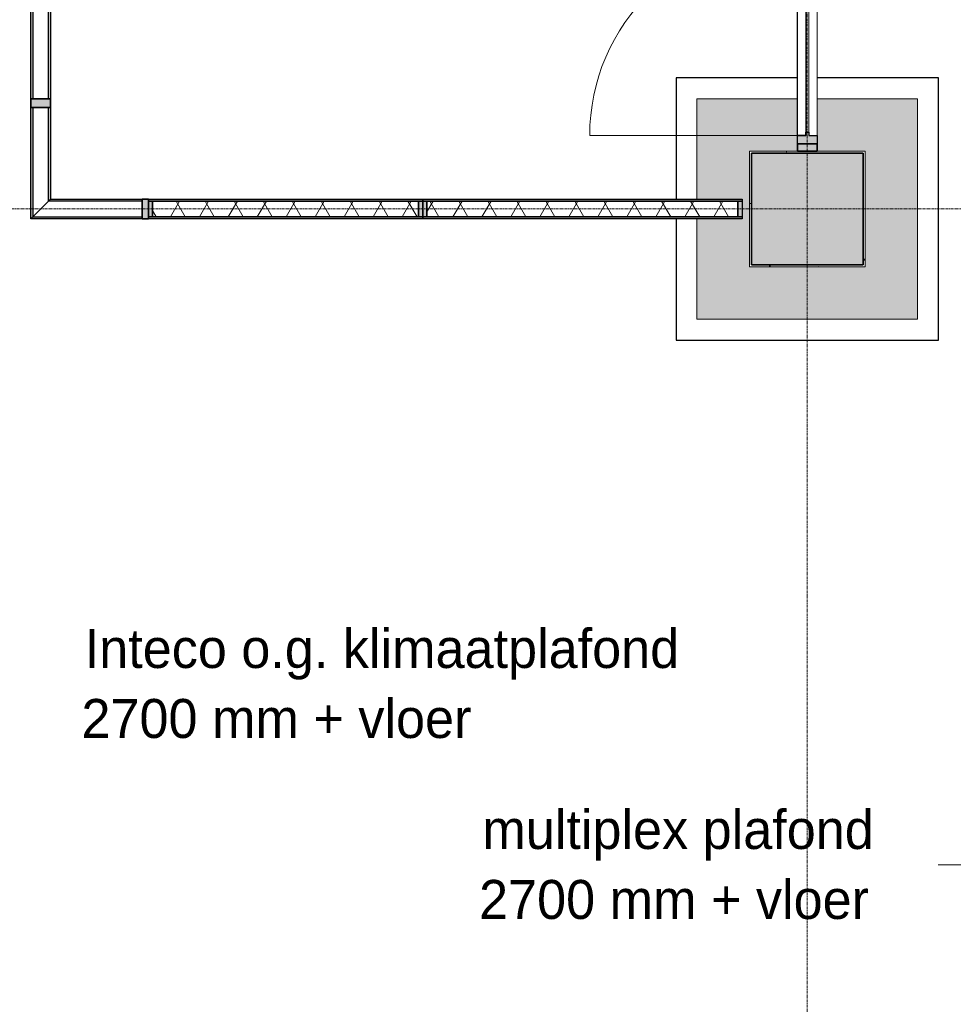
# Model space of a CAD drawing. Header units: millimetres. Extents: x 3625 to 132892, y -52547 to 67182.
# Tile 150 of 256: x 51258 to 55724, y 21025 to 25733. Entities that reach past the tile are written whole.
import ezdxf

# ---------------------------------------------------------------- set-up
doc = ezdxf.new("R2010")
doc.units = ezdxf.units.MM
doc.linetypes.add('stramien', pattern=[22.225, 12.7, -3.175, 3.175, -3.175])
for name, color, linetype, lineweight in [('A-CLNG-IDEN', 6, 'Continuous', 18), ('A-CLNG-SUSP', 5, 'Continuous', 25), ('A-FLOR-PATT', 8, 'Continuous', 18), ('A-GENM', 6, 'Continuous', 18), ('A-GLAZ', 6, 'Continuous', 18), ('A-GLAZ-CWMG', 3, 'Continuous', 18), ('S-COLS', 6, 'Continuous', 18), ('S-GRID', 1, 'Continuous', 18)]:
    doc.layers.add(name, color=color, linetype=linetype, lineweight=lineweight)
doc.styles.add('Frutiger_3', font='txt', dxfattribs={"height": 186.571782})

# ---------------------------------------------------------------- blocks, each defined once
blk = doc.blocks.new('3073_04 constructie_abt_export 08-11-2012_rvt-1-Plotview plafond begane grond - 1 op 100')
at = {"layer": 'A-FLOR-PATT'}
h = blk.add_hatch(color=254, dxfattribs=at)
h.paths.add_polyline_path([(52810.5, 2688.2), (53906.6, 2688.2), (53906.6, 2938.2), (54166.6, 2938.2), (54166.1, 4551.5), (53806.6, 4551.5), (53806.6, 4771.9), (54166.6, 4771.9), (54166.1, 6384.9), (53806.6, 6384.9), (53806.6, 6605.2), (54166.6, 6605.2), (54166.1, 8218.2), (53806.6, 8218.2), (53806.6, 8438.5), (54166.6, 8438.5), (54166.1, 10051.5), (53806.6, 10051.5), (53806.6, 10271.9), (54166.6, 10271.9), (54166.1, 11884.9), (53806.6, 11884.9), (53806.6, 12105.2), (54166.6, 12105.2), (54166.1, 13718.2), (53806.6, 13718.2), (53806.6, 13938.5), (54166.6, 13938.5), (54166.1, 15551.5), (53806.6, 15551.5), (53806.6, 15771.9), (54166.6, 15771.9), (54166.1, 17384.9), (53488.9, 17384.9), (53488.9, 10209.2), (53771.6, 10209.2), (53771.6, 10114.2), (53488.9, 10114.2), (53488.9, 6542.5), (53761.6, 6542.5), (53761.6, 6447.5), (53488.9, 6447.5), (53488.9, 3178.2), (50397.1, 3178.2), (50397.1, 3048.5), (50302.1, 3048.5), (50302.1, 3178.2), (38044.6, 3178.2), (38044.6, 13301.2), (43540.4, 13301.2), (43540.4, 13780.7), (43293.6, 13780.7), (43293.6, 13875.7), (43540.4, 13875.7), (43540.4, 14355.2), (43091.6, 14355.2), (43091.6, 14455.2), (43093.3, 14455.2), (43093.3, 17393.2), (43716.6, 17393.2), (43716.6, 17395.2), (38247.1, 17395.2), (38247.1, 17393.2), (42946.6, 17393.2), (42946.6, 17389.9), (43086.6, 17389.9), (43086.6, 14095.2), (43091.6, 14095.2), (43091.6, 14105.2), (43293.6, 14105.2), (43293.6, 14095.2), (43283.6, 14095.2), (43283.6, 13561.2), (43293.6, 13561.2), (43293.6, 13551.2), (38047.1, 13551.2), (38047.1, 17395.2), (37616.6, 17395.2), (37616.6, 17322.2), (37766.6, 17322.2), (37766.6, 2928.2), (37626.9, 2927.8), (37626.9, 2688.2), (39240.3, 2688.2), (39240.3, 3038.5), (39460.3, 3038.5), (39460.3, 2688.2), (41073.6, 2688.2), (41073.6, 3038.5), (41293.6, 3038.5), (41293.6, 2688.2), (42906.9, 2688.2), (42906.9, 3038.5), (43126.9, 3038.5), (43126.9, 2688.2), (44740.3, 2688.2), (44740.3, 3038.5), (44960.3, 3038.5), (44960.3, 2688.2), (46573.6, 2688.2), (46573.6, 3038.5), (46793.6, 3038.5), (46793.6, 2688.2), (48406.9, 2688.2), (48406.9, 3038.5), (48626.9, 3038.5), (48626.9, 2688.2), (50249.6, 2688.2), (50249.6, 3028.2), (50449.6, 3028.2), (50449.6, 2688.2), (52073.2, 2688.2), (52073.6, 3038.5), (52293.2, 3038.5), (52293.6, 2688.2), (52444.7, 2688.2)], flags=0)
h.paths.add_polyline_path([(53916.6, 2688.2), (53916.6, 2688.2), (53916.6, 2846.2)], flags=0)
h.paths.add_polyline_path([(52083.6, 2688.2), (52083.6, 3028.2), (52083.2, 3028.5), (52083.2, 2688.2)], flags=0)
h.paths.add_polyline_path([(48616.9, 2688.2), (48616.6, 3028.5), (48616.6, 3028.1), (48616.6, 2688.2)], flags=0)
h.paths.add_polyline_path([(43116.6, 2688.2), (43116.9, 2688.2), (43116.6, 3028.5), (43116.6, 3028.1), (43116.6, 2828.8)], flags=0)
h.paths.add_polyline_path([(44949.6, 2688.2), (44950.3, 2688.2), (44949.6, 3028.5), (44949.6, 3027.8), (44949.6, 2829.1)], flags=0)
h.paths.add_polyline_path([(39450.3, 2688.2), (39449.6, 3028.5), (39449.6, 3027.8), (39449.6, 2688.2)], flags=0)
h.paths.add_polyline_path([(37726.6, 6384.9), (37726.6, 6605.2), (37616.6, 6605.2), (37616.6, 6595.2), (37716.6, 6595.2), (37716.6, 6395.2), (37616.6, 6395.2), (37616.6, 6384.9), (37716.6, 6384.9)], flags=0)
h.paths.add_polyline_path([(48783.6, 7801.2), (49044.5, 7801.2), (49044.5, 8855.2), (47988.8, 8855.2), (47988.8, 7801.2), (48778.8, 7801.2)], flags=0)
h.paths.add_polyline_path([(43283.6, 7801.2), (43544, 7801.2), (43544, 8855.2), (42488.8, 8855.2), (42488.8, 7801.2), (42749.6, 7801.2)], flags=0)
h.paths.add_polyline_path([(48239.6, 8051.2), (48239.6, 8605.2), (48793.6, 8605.2), (48793.6, 8051.2), (48244.1, 8051.2)], flags=0)
h.paths.add_polyline_path([(42749.6, 8061.2), (42749.6, 8595.2), (43283.6, 8595.2), (43283.6, 8061.2)], flags=0)
h.paths.add_polyline_path([(52710.5, 10211.8), (52713, 10211.8), (52713, 13224), (52710.5, 13224), (52710.5, 10304.2)], flags=0)
h.paths.add_polyline_path([(52810.5, 10211.8), (52810.5, 13224), (52808, 13224), (52808, 10211.8)], flags=0)
h.paths.add_polyline_path([(54166.6, 11894.9), (54166.6, 11895.2), (53966.3, 11894.9)], flags=0)
h.paths.add_polyline_path([(48733.4, 13301.2), (49044, 13301.2), (49044, 14355.2), (48564.1, 14355.2), (48564.1, 14105.2), (48793.6, 14105.2), (48793.6, 13551.2), (48239.6, 13551.2), (48239.6, 13780.7), (47992, 13780.7), (47992, 13301.2), (48249.6, 13301.2)], flags=0)
h.paths.add_polyline_path([(38597.8, 13661.2), (42739.6, 13661.2), (42739.6, 14105.2), (42936.6, 14105.2), (42936.6, 14095.2), (42946.6, 14095.2), (42946.6, 15180.7), (38597.8, 15180.7), (38597.8, 14228.6)], flags=0)
h.paths.add_polyline_path([(38487.8, 13661.2), (38487.8, 15320.7), (38247.1, 15320.7), (38247.1, 13661.2)], flags=0)
h.paths.add_polyline_path([(45815.6, 13778.1), (45814.5, 13780.7), (45715.6, 13780.7), (45715.6, 13778.1)], flags=0)
h.paths.add_polyline_path([(40916.6, 13828.2), (40516.6, 13828.2), (40516.6, 14978.2), (40916.6, 14978.2), (40916.6, 14228.6)], flags=0)
h.paths.add_polyline_path([(48204.6, 13875.7), (48239.6, 13875.7), (48239.6, 14105.2), (48469.1, 14105.2), (48469.1, 14355.2), (47992, 14355.2), (47992, 13875.7), (48174.6, 13875.7)], flags=0)
h.paths.add_polyline_path([(45715.6, 13875.7), (45718.1, 13875.7), (45718.1, 13878.4), (45715.6, 13878.4)], flags=0)
h.paths.add_polyline_path([(45813.1, 15611.4), (45815.6, 15611.4), (45815.6, 17384.9), (45718.1, 17384.9), (45718.1, 17344.9), (45813.1, 17344.9), (45813.1, 15641.2)], flags=0)
h.paths.add_polyline_path([(45718.1, 15612), (45718.1, 15711.7), (45715.6, 15711.7), (45715.6, 15612)], flags=0)
h.paths.add_polyline_path([(37716.6, 15761.2), (37716.6, 15761.9), (37715.9, 15761.2)], flags=0)
h.paths.add_polyline_path([(38042.1, 17384.9), (37766.6, 17384.9), (37767.5, 17394.9), (38042.1, 17394.9)], flags=0)
h.paths.add_polyline_path([(43726.6, 17544.9), (46633.3, 17544.9), (46633.3, 17553.2), (43726.6, 17553.2), (43726.6, 17603.2), (43116.6, 17603.2), (43116.6, 17595.2), (43716.6, 17595.2), (43716.6, 17544.9)], flags=0)
h.paths.add_polyline_path([(53488.9, 17544.9), (53806.6, 17544.9), (53806.6, 17605.2), (54166.6, 17605.2), (54166.1, 19218.2), (53806.6, 19218.2), (53806.6, 19248.2), (53488.9, 19248.2), (53488.9, 17601.2)], flags=0)
h.paths.add_polyline_path([(32417.3, 17595.2), (32417.3, 19211.2), (32116.6, 19211.2), (32116.6, 17595.2), (32342.2, 17595.2)], flags=0)
h.paths.add_polyline_path([(41766.6, 17705.2), (41766.6, 17715.2), (41616.6, 17715.2), (41616.6, 17705.2), (41636.9, 17705.2)], flags=0)
h.paths.add_polyline_path([(41566.6, 17908.2), (41566.1, 19064.9), (41563.1, 19067.4), (41544.6, 19067.8), (41544.6, 19078.2), (41416.6, 19078.2), (41416.6, 17908.2)], flags=0)
h.paths.add_polyline_path([(54001.3, 18172.7), (54000.1, 18172.7), (54001.2, 18476.7), (54073.1, 18476.7), (54072, 18172.7), (54001.4, 18172.7)], flags=0)
h.paths.add_polyline_path([(47989.6, 18801.2), (49044.5, 18801.2), (49044.5, 19248.2), (48793.6, 19248.2), (48793.6, 19051.2), (48239.6, 19052), (48239.6, 19248.2), (47988.8, 19248.2), (47988.8, 18801.2)], flags=0)
h.paths.add_polyline_path([(42729.6, 19041.2), (42916.6, 19041.2), (42916.6, 19051.2), (42739.6, 19051.2), (42739.6, 19605.2), (42916.6, 19605.2), (42916.6, 19615.2), (42729.6, 19615.2), (42729.6, 19051.2)], flags=0)
h.paths.add_polyline_path([(43256.7, 19041.2), (43303.6, 19041.2), (43303.6, 19191.2), (46155.6, 19191.2), (46155.6, 19211.2), (43303.6, 19211.2), (43303.6, 19615.2), (43129.6, 19615.2), (43129.6, 21051.2), (43119.6, 21051.2), (43119.6, 19605.2), (43293.6, 19605.2), (43293.6, 19051.2), (43116.6, 19051.2), (43116.6, 19041.2)], flags=0)
h.paths.add_polyline_path([(24573.6, 19178.2), (24583.6, 19178.2), (24583.6, 19424.2), (24573.6, 19424.2), (24573.6, 19287.4)], flags=0)
h.paths.add_polyline_path([(26616.6, 19178.2), (26616.9, 19178.2), (26616.6, 19178.5)], flags=0)
h.paths.add_polyline_path([(19080.8, 19178.2), (19083.6, 19178.2), (19083.3, 19424.2), (19080.8, 19424.2), (19080.8, 19287.4)], flags=0)
h.paths.add_polyline_path([(13793.6, 19178.2), (13793.6, 19424.2), (13783.6, 19424.2), (13783.6, 19178.2)], flags=0)
h.paths.add_polyline_path([(24793.6, 19178.2), (24793.6, 19424.2), (24783.6, 19424.2), (24783.6, 19178.2)], flags=0)
h.paths.add_polyline_path([(6449.6, 19178.2), (6449.9, 19178.2), (6449.6, 19178.5)], flags=0)
h.paths.add_polyline_path([(15416.6, 19178.2), (15416.6, 19178.2), (15416.6, 19287.4)], flags=0)
h.paths.add_polyline_path([(13573.3, 19178.2), (13583.6, 19178.2), (13583.6, 19528.2), (13783.3, 19528.3), (13783.3, 19538.2), (13583.3, 19538.2), (13583.3, 19424.2), (13573.3, 19424.2), (13573.3, 19287.4)], flags=0)
h.paths.add_polyline_path([(31906.6, 19178.2), (31916.6, 19178.2), (31916.6, 21106.2), (31906.6, 21106.2), (31906.6, 19184.1)], flags=0)
h.paths.add_polyline_path([(9916.6, 19178.2), (9916.6, 19178.2), (9916.6, 19287.4)], flags=0)
h.paths.add_polyline_path([(11949.6, 19178.2), (11949.9, 19178.2), (11949.6, 19178.5)], flags=0)
h.paths.add_polyline_path([(37366.2, 19211.2), (37366.6, 19211.2), (37366.2, 19216.2)], flags=0)
h.paths.add_polyline_path([(46315.6, 19408.2), (46320.6, 19408.2), (46320.6, 23791.2), (46315.6, 23791.2), (46315.6, 19460.8)], flags=0)
h.paths.add_polyline_path([(46305.6, 19248.2), (46315.6, 19248.2), (46315.6, 19408.2), (46305.6, 19408.2), (46305.6, 19258.2)], flags=0)
h.paths.add_polyline_path([(53806.6, 19408.2), (53806.6, 19438.5), (54166.6, 19438.5), (54166.1, 21051.5), (53806.6, 21051.5), (53806.6, 21271.9), (54166.6, 21271.9), (54166.1, 22884.9), (53806.6, 22884.9), (53806.6, 23105.2), (54166.6, 23105.2), (54166.1, 24718.2), (53806.6, 24718.2), (53806.6, 24938.5), (54166.6, 24938.5), (54166.1, 26551.5), (53806.6, 26551.5), (53806.6, 26614.2), (53488.9, 26614.2), (53488.9, 19408.2), (53681.7, 19408.2)], flags=0)
h.paths.add_polyline_path([(49044.5, 19408.2), (49044.5, 19855.2), (47988.8, 19855.2), (47988.8, 19408.2), (48239.6, 19408.2), (48239.6, 19605.2), (48793.6, 19604.2), (48793.6, 19408.2)], flags=0)
h.paths.add_polyline_path([(37341.2, 19431.2), (37361.2, 19431.2), (37361.2, 20411.2), (37341.2, 20411.2), (37341.2, 19456.2), (37041.6, 19456.2), (37041.6, 19431.2), (37208.2, 19431.2)], flags=0)
h.paths.add_polyline_path([(36324.2, 19431.2), (36741.6, 19431.2), (36741.6, 19456.2), (36196.2, 19456.2), (36196.2, 20819.2), (36416.6, 20819.2), (36416.6, 20861.2), (36176.2, 20861.2), (36176.2, 19431.2), (36196.2, 19431.2)], flags=0)
h.paths.add_polyline_path([(36056.2, 19431.2), (36056.2, 20861.2), (34886.2, 20861.2), (34886.2, 19431.2), (36053.4, 19431.2)], flags=0)
h.paths.add_polyline_path([(34741.2, 19431.2), (34766.2, 19431.2), (34766.2, 21056.2), (32292.8, 21056.2), (32292.8, 19431.2), (34507.1, 19431.2)], flags=0)
h.paths.add_polyline_path([(32200.3, 19431.2), (32200.3, 21061.2), (32116.6, 21061.2), (32116.6, 19431.2)], flags=0)
h.paths.add_polyline_path([(33888.6, 19456.2), (33528.5, 19456.2), (33528.5, 20244.7), (34741.2, 20244.7), (34741.2, 19456.2), (34301.2, 19456.2)], flags=0)
h.paths.add_polyline_path([(35125.6, 19456.2), (34906.2, 19456.2), (34906.2, 20819.2), (36036.2, 20819.2), (36036.2, 19456.2), (35706.8, 19456.2)], flags=0)
h.paths.add_polyline_path([(32311.2, 19456.2), (32311.2, 20244.7), (33523.8, 20244.7), (33523.8, 19456.2), (32651.5, 19456.2)], flags=0)
h.paths.add_polyline_path([(24583.6, 19528.2), (24783.5, 19528.2), (24783.5, 19538.2), (24583.6, 19538.2), (24583.6, 19537)], flags=0)
h.paths.add_polyline_path([(4376.6, 19528.2), (4626.6, 19528.2), (4627.5, 19578.2), (28267.5, 19578.2), (28267.5, 23791.2), (28263.3, 23791.2), (28263.3, 21111.6), (27821.9, 21111.6), (27821.9, 19698.2), (5044.6, 19698.2), (5044.6, 35438.2), (9969.1, 35438.2), (9969.1, 35618.2), (9906.6, 35618.2), (9906.6, 35968.2), (8293.3, 35968.2), (8293.3, 35618.2), (8073.3, 35618.2), (8073.3, 35968.2), (6459.9, 35968.2), (6459.9, 35618.2), (6239.9, 35618.2), (6239.9, 35968.2), (4616.6, 35968.2), (4616.6, 35728.2), (4376.6, 35728.2), (4376.6, 34104.9), (4726.6, 34104.9), (4726.6, 33884.9), (4376.6, 33884.8), (4376.6, 32271.5), (4726.6, 32271.5), (4726.6, 32051.5), (4376.6, 32051.5), (4376.6, 30438.2), (4726.6, 30438.2), (4726.6, 30218.2), (4376.6, 30218.2), (4376.6, 28604.9), (4726.6, 28604.9), (4726.6, 28384.9), (4376.6, 28384.8), (4376.6, 26771.5), (4726.6, 26771.5), (4726.6, 26551.5), (4376.6, 26551.5), (4376.6, 24938.2), (4726.6, 24938.2), (4726.6, 24718.2), (4376.6, 24718.2), (4376.6, 23104.9), (4726.6, 23104.9), (4726.6, 22884.9), (4376.6, 22884.8), (4376.6, 21271.5), (4726.6, 21271.5), (4726.6, 21051.5), (4376.6, 21051.5), (4376.6, 19709)], flags=0)
h.paths.add_polyline_path([(41416.6, 19578.2), (41566.6, 19578.2), (41565.5, 20734.4), (41416.6, 20734.4), (41416.6, 19709)], flags=0)
h.paths.add_polyline_path([(34741.2, 20247.7), (33528.5, 20247.7), (33528.5, 21036.2), (34741.2, 21036.2), (34741.2, 20422.5)], flags=0)
h.paths.add_polyline_path([(32970.4, 20247.7), (32311.2, 20247.7), (32311.2, 21036.2), (33523.8, 21036.2), (33523.8, 20247.7)], flags=0)
h.paths.add_polyline_path([(36176.2, 20953.7), (36416.6, 20953.7), (36416.6, 21061.2), (36176.2, 21061.2), (36176.2, 20973.7)], flags=0)
h.paths.add_polyline_path([(36056.2, 20953.7), (36056.2, 21061.2), (34886.2, 21061.2), (34886.2, 20953.7), (36036.2, 20953.7)], flags=0)
h.paths.add_polyline_path([(46165.6, 21061.2), (46165.6, 21066.2), (43716.6, 21066.2), (43716.6, 21061.2), (46165.4, 21061.2)], flags=0)
h.paths.add_polyline_path([(31626.6, 21116.2), (31636.6, 21116.2), (31636.6, 21588.8), (31629.6, 21588.8), (31629.6, 23252.8), (31636.6, 23252.8), (31636.6, 23681.2), (31626.6, 23681.2), (31626.6, 21586)], flags=0)
h.paths.add_polyline_path([(45022.2, 21206.2), (46100.6, 21206.2), (46100.6, 21211.2), (43716.6, 21211.2), (43716.6, 21206.2), (43891.6, 21206.2)], flags=0)
h.paths.add_polyline_path([(31757.2, 21216.2), (31916.6, 21216.2), (31916.6, 23681.2), (31736.6, 23681.2), (31736.6, 23252.8), (31743.6, 23252.8), (31743.6, 21588.8), (31736.6, 21588.8), (31736.6, 21216.2), (31743.6, 21216.2)], flags=0)
h.paths.add_polyline_path([(33096.6, 21261.2), (33096.6, 23581.2), (32116.6, 23581.2), (32116.6, 21261.2), (32651.5, 21261.2)], flags=0)
h.paths.add_polyline_path([(54166.6, 22894.9), (54166.6, 22895.2), (53966.3, 22894.9)], flags=0)
h.paths.add_polyline_path([(43785.1, 23631.2), (46100.6, 23631.2), (46100.6, 23641.2), (43716.6, 23641.2), (43716.6, 23631.2)], flags=0)
h.paths.add_polyline_path([(32544.6, 24301.2), (32543.6, 25355.2), (31488.9, 25355.2), (31488.9, 24301.2), (32032.9, 24301.2)], flags=0)
h.paths.add_polyline_path([(26466.1, 24301.2), (27044.5, 24301.2), (27044.5, 25355.2), (26564.1, 25355.2), (26564.1, 25105.2), (26793.6, 25105.2), (26793.6, 24551.2), (26239.6, 24551.2), (26239.6, 25105.2), (26469.1, 25105.2), (26469.1, 25355.2), (25988.8, 25355.2), (25988.8, 24875.4), (26204.6, 24875.4), (26204.6, 24780.4), (25988.8, 24780.4), (25988.8, 24301.2)], flags=0)
h.paths.add_polyline_path([(21544.5, 24301.2), (21544.5, 25355.2), (20490.4, 25354.4), (20490.4, 24301.2), (21517.8, 24301.2)], flags=0)
h.paths.add_polyline_path([(14989, 24301.2), (16044.7, 24301.2), (16044.7, 25355.2), (14989, 25355.2), (14989, 24346.3)], flags=0)
h.paths.add_polyline_path([(10544.5, 24301.2), (10544.5, 25355.2), (9488.8, 25355.2), (9488.8, 24301.2)], flags=0)
h.paths.add_polyline_path([(42548.1, 24301.2), (43544.6, 24301.2), (43544.6, 25355.2), (42488.9, 25355.2), (42488.9, 24301.2)], flags=0)
h.paths.add_polyline_path([(38044.6, 24301.2), (38044.6, 25355.2), (36988.9, 25355.2), (36988.9, 24301.2), (37599.8, 24301.2)], flags=0)
h.paths.add_polyline_path([(47988.8, 24301.2), (49044.5, 24301.2), (49044.5, 25355.2), (47988.8, 25355.2), (47988.8, 24346.3)], flags=0)
h.paths.add_polyline_path([(48733.4, 24551.2), (48239.6, 24551.2), (48239.6, 25105.2), (48793.6, 25105.2), (48793.6, 24551.2), (48756.2, 24551.2)], flags=0)
h.paths.add_polyline_path([(43283.4, 24551.2), (42739.6, 24551.2), (42739.6, 25105.2), (43293.6, 25105.2), (43293.6, 24551.2), (43283.6, 24551.2)], flags=0)
h.paths.add_polyline_path([(37783.6, 24551.2), (37239.6, 24551.2), (37239.6, 25105.2), (37793.6, 25105.2), (37793.6, 24551.2), (37788.7, 24551.2)], flags=0)
h.paths.add_polyline_path([(31749.6, 24551.2), (31739.6, 24551.2), (31739.6, 25105.2), (32293.6, 25105.2), (32293.6, 24551.2), (32283.4, 24551.2)], flags=0)
h.paths.add_polyline_path([(20757.3, 24551.2), (20739.6, 24551.2), (20739.6, 25105.2), (21293.6, 25105.2), (21293.6, 24551.2), (20779.1, 24551.2)], flags=0)
h.paths.add_polyline_path([(15249.6, 24551.2), (15239.6, 24551.2), (15239.6, 25105.2), (15793.6, 25105.2), (15793.6, 24551.2), (15466.6, 24551.2)], flags=0)
h.paths.add_polyline_path([(9739.6, 24551.2), (9739.6, 25105.2), (10293.6, 25104.2), (10293.6, 24551.2), (9749.6, 24551.2)], flags=0)
h.paths.add_polyline_path([(4716.6, 24728.2), (4716.6, 24728.2), (4516.6, 24728.2)], flags=0)
h.paths.add_polyline_path([(53488.9, 26709.2), (53806.6, 26709.2), (53806.6, 26771.9), (54166.6, 26771.9), (54166.1, 28384.9), (53806.6, 28384.9), (53806.6, 28605.2), (54166.6, 28605.2), (54166.1, 30218.2), (53806.6, 30218.2), (53806.6, 30280.9), (53488.9, 30280.9), (53488.9, 28542.5), (53771.6, 28542.5), (53771.6, 28447.5), (53488.9, 28447.5), (53488.9, 27718.8)], flags=0)
h.paths.add_polyline_path([(15466.6, 26711.5), (15465.9, 28444.5), (10066.7, 28444.2), (10066.7, 26711.5), (15465.9, 26711.5)], flags=0)
h.paths.add_polyline_path([(14889, 26712.2), (10067.9, 26712.2), (10067.9, 28444.2), (15465.9, 28443.2), (15465.9, 26712.2), (15202.4, 26712.2)], flags=0)
h.paths.add_polyline_path([(4716.6, 26761.2), (4716.6, 26761.5), (4716.3, 26761.2)], flags=0)
h.paths.add_polyline_path([(4716.6, 28394.9), (4716.6, 28395.2), (4516.6, 28394.9)], flags=0)
h.paths.add_polyline_path([(43293.6, 29801.2), (43543.9, 29801.2), (43543.9, 30855.2), (42488.8, 30855.2), (42489.6, 29801.2), (43283.6, 29801.2)], flags=0)
h.paths.add_polyline_path([(47988.8, 29801.2), (49043.9, 29801.2), (49043.9, 30855.2), (47988.8, 30855.2), (47988.8, 29826.7)], flags=0)
h.paths.add_polyline_path([(15239.6, 29801.2), (16044.4, 29801.2), (16044.4, 30855.2), (14988.8, 30855.2), (14989.6, 29801.2)], flags=0)
h.paths.add_polyline_path([(10543.6, 29801.2), (10544.5, 29801.2), (10544.5, 30855.2), (9488.8, 30855.2), (9489.6, 29801.2), (10506.2, 29801.2)], flags=0)
h.paths.add_polyline_path([(39877.4, 29801.2), (39877.4, 32113.9), (39456.9, 32113.9), (39456.9, 30041.2), (37785.3, 30041.2), (37785.3, 30051.2), (37244.3, 30051.2), (37244.3, 30605.2), (37793.6, 30605.2), (37793.6, 30261.2), (37805.3, 30261.2), (37805.3, 30615.5), (37705.8, 30615.5), (37705.8, 30750.7), (37330.8, 30750.7), (37330.8, 30615.5), (37231.3, 30615.5), (37231.3, 30041.2), (31749.6, 30041.2), (31749.6, 30595.2), (31729.6, 30595.2), (31729.6, 30615.2), (31916.6, 30615.2), (31916.6, 31508.2), (22949.6, 31508.2), (22949.6, 31495.2), (22959.6, 31495.2), (22959.6, 30261.2), (26229.6, 30261.2), (26229.6, 30041.2), (23199.6, 30041.2), (23199.6, 29846), (22999.6, 29846), (22999, 30041.2), (22949.6, 30041.2), (22949.6, 29801.2), (39554.9, 29801.2)], flags=0)
h.paths.add_polyline_path([(22749.6, 29801.2), (22749.6, 30328.2), (22741.6, 30328.2), (22741.6, 30039.2), (21288.6, 30039.2), (21288.6, 30051.2), (20744.6, 30051.2), (20744.6, 30039.2), (19291.6, 30039.2), (19291.6, 30328.2), (19283.6, 30328.2), (19283.6, 29801.2), (22749.6, 29801.2)], flags=0)
h.paths.add_polyline_path([(18655.6, 29801.2), (19083.6, 29801.2), (19083.6, 35968.2), (17459.9, 35968.2), (17459.9, 35618.2), (17239.9, 35618.2), (17239.9, 35968.2), (15626.6, 35968.2), (15626.6, 35618.2), (15406.6, 35618.2), (15406.6, 35968.2), (13783.6, 35968.2), (13783.6, 35628.2), (13583.6, 35628.2), (13583.6, 35968.2), (11959.9, 35968.2), (11959.9, 35618.2), (11897.4, 35618.2), (11897.4, 35438.2), (13635.8, 35438.2), (13635.8, 35618.2), (13730.8, 35618.2), (13730.8, 35438.2), (18655.6, 35438.2), (18655.6, 29965.1)], flags=0)
h.paths.add_polyline_path([(18833.6, 29846), (18833.6, 30046), (19033.6, 30046), (19033.6, 29846)], flags=0)
h.paths.add_polyline_path([(27860.8, 30041.2), (26803.6, 30041.2), (26803.6, 30261.2), (31729.6, 30261.2), (31729.6, 30041.2), (27888.2, 30041.2)], flags=0)
h.paths.add_polyline_path([(48783.6, 30051.2), (48239.6, 30051.2), (48239.6, 30605.2), (48793.6, 30605.2), (48792.6, 30051.2)], flags=0)
h.paths.add_polyline_path([(42739.6, 30051.2), (42739.6, 30605.2), (43293.6, 30605.2), (43292.8, 30051.2), (42749.6, 30051.2)], flags=0)
h.paths.add_polyline_path([(26783.4, 30051.2), (26239.6, 30051.2), (26239.6, 30605.2), (26793.6, 30605.2), (26793.6, 30051.2), (26783.6, 30051.2)], flags=0)
h.paths.add_polyline_path([(15239.6, 30051.2), (15239.6, 30605.2), (15793.6, 30605.2), (15793.6, 30051.2), (15249.6, 30051.2)], flags=0)
h.paths.add_polyline_path([(10283.4, 30051.2), (9739.6, 30052), (9739.6, 30605.2), (10293.6, 30604.2), (10293.6, 30051.2), (10283.6, 30051.2)], flags=0)
h.paths.add_polyline_path([(39236.9, 30261.2), (39236.9, 30750.7), (39105.1, 30750.7), (39105.1, 30261.2), (39205.3, 30261.2)], flags=0)
h.paths.add_polyline_path([(33900.6, 30261.2), (33900.6, 30750.7), (33599.6, 30750.7), (33599.6, 30261.2), (33888.6, 30261.2)], flags=0)
h.paths.add_polyline_path([(53806.6, 30375.9), (53806.6, 30438.5), (54166.6, 30438.5), (54166.1, 32051.5), (53806.6, 32051.5), (53806.6, 32271.9), (54166.6, 32271.9), (54166.1, 33884.9), (53806.6, 33884.9), (53806.6, 34105.2), (54166.6, 34105.2), (54166.2, 35718.2), (53906.3, 35718.2), (53906.3, 35728.2), (52293.3, 35728.2), (52293.3, 35618.2), (52073.3, 35618.2), (52073.3, 35728.2), (50449.6, 35728.2), (50449.6, 35628.2), (50249.6, 35628.2), (50249.6, 35728.2), (48626.6, 35728.2), (48626.6, 35618.2), (48406.6, 35618.2), (48406.6, 35728.2), (46793.3, 35728.2), (46793.3, 35618.2), (46573.3, 35618.2), (46573.3, 35728.2), (44959.9, 35728.2), (44959.9, 35618.2), (44739.9, 35618.2), (44739.9, 35728.2), (43126.6, 35728.2), (43126.6, 35618.2), (43064.1, 35618.2), (43064.1, 35438.2), (53488.9, 35438.2), (53488.9, 30375.9), (53771.6, 30375.9)], flags=0)
h.paths.add_polyline_path([(32226.1, 30595.2), (32226.1, 30750.7), (32116.6, 30750.7), (32116.6, 30595.2), (32123.6, 30595.2)], flags=0)
h.paths.add_polyline_path([(32123.6, 30850.2), (32123.6, 30860.7), (32116.6, 30860.7), (32116.6, 30850.2)], flags=0)
h.paths.add_polyline_path([(28001.5, 31708.2), (31916.6, 31708.2), (31916.6, 35728.2), (30283.6, 35728.2), (30283.6, 35628.2), (30083.6, 35628.2), (30083.6, 35728.2), (28449.6, 35728.2), (28449.6, 31708.7), (28379.6, 31708.7), (28379.6, 35628.2), (28353.6, 35628.2), (28353.6, 31708.7), (28283.6, 31708.7), (28283.6, 35628.2), (28249.6, 35628.2), (28249.6, 35728.2), (26616.6, 35728.2), (26616.6, 35628.2), (26416.6, 35628.2), (26416.6, 35728.2), (24783.6, 35728.2), (24782.9, 34592.2), (24683.6, 34592.2), (24683.6, 34578.2), (24783.6, 34577.9), (24783.6, 31708.2), (26513.5, 31708.2)], flags=0)
h.paths.add_polyline_path([(22977.2, 31708.2), (24583.6, 31708.2), (24583.3, 34377.9), (22949.6, 34377.9), (22949.6, 31708.2)], flags=0)
h.paths.add_polyline_path([(39491.9, 32208.9), (39877.4, 32208.9), (39877.4, 35438.2), (42969.1, 35438.2), (42969.1, 35618.2), (42906.6, 35618.2), (42906.6, 35728.2), (41283.6, 35728.2), (41283.6, 35628.2), (39460.4, 35628.2), (39460.4, 35618.2), (39456.9, 35618.2), (39456.9, 32208.9)], flags=0)
h.paths.add_polyline_path([(32123.6, 32505.7), (32128.6, 32505.7), (32128.6, 35628.2), (32116.6, 35628.2), (32116.6, 32505.7), (32118, 32505.7)], flags=0)
h.paths.add_polyline_path([(34570.3, 32505.7), (34570.3, 32612), (33640.3, 32612), (33640.3, 32505.7), (34507.1, 32505.7)], flags=0)
h.paths.add_polyline_path([(35740.3, 32505.7), (36670.3, 32505.7), (36670.3, 32612), (35740.3, 32612), (35740.3, 32538)], flags=0)
h.paths.add_polyline_path([(35434.9, 32505.7), (35620.3, 32505.7), (35620.3, 32612), (34690.3, 32612), (34690.3, 32505.7), (35125.6, 32505.7)], flags=0)
h.paths.add_polyline_path([(36981.2, 32505.7), (37720.3, 32505.7), (37720.3, 32612), (36790.3, 32612), (36790.3, 32505.7)], flags=0)
h.paths.add_polyline_path([(33640.3, 32704.5), (34570.3, 32704.5), (34570.3, 34104.5), (33640.3, 34104.5), (33640.3, 32777.7)], flags=0)
h.paths.add_polyline_path([(35434.9, 32704.5), (35620.3, 32704.5), (35620.3, 34104.5), (34690.3, 34104.5), (34690.3, 32704.5), (35125.6, 32704.5)], flags=0)
h.paths.add_polyline_path([(36650.3, 32704.5), (36670.3, 32704.5), (36670.3, 34104.5), (35740.3, 34104.5), (35740.3, 32704.5), (36362.7, 32704.5)], flags=0)
h.paths.add_polyline_path([(36810.3, 32704.5), (37720.3, 32704.5), (37720.3, 34104.5), (36790.3, 34104.5), (36790.3, 32704.5)], flags=0)
h.paths.add_polyline_path([(34710.3, 32724.5), (34710.3, 34084.5), (35600.3, 34084.5), (35600.3, 32724.5), (34816.4, 32724.5)], flags=0)
h.paths.add_polyline_path([(34507.1, 32724.5), (33660.3, 32724.5), (33660.3, 34084.5), (34550.3, 34084.5), (34550.3, 32724.5)], flags=0)
h.paths.add_polyline_path([(36810.3, 32724.5), (36810.3, 34084.5), (37700.3, 34083.7), (37700.3, 32724.5), (36981.2, 32724.5)], flags=0)
h.paths.add_polyline_path([(36650.3, 32724.5), (35760.3, 32724.5), (35760.3, 34084.5), (36650.3, 34084.5), (36650.3, 32777.7)], flags=0)
h.paths.add_polyline_path([(54166.6, 33894.9), (54166.6, 33895.2), (53966.3, 33894.9)], flags=0)
h.paths.add_polyline_path([(23008, 34592.2), (24573.6, 34592.2), (24573.6, 35728.2), (22959.6, 35728.2), (22959.6, 34592.2), (22961.3, 34592.2)], flags=0)
h.paths.add_polyline_path([(10126.6, 35438.2), (11802.4, 35438.2), (11802.4, 35618.2), (11739.9, 35618.2), (11739.9, 35968.2), (10126.6, 35968.2), (10126.6, 35618.2), (10064.1, 35618.2), (10064.1, 35438.2), (10116.6, 35438.2)], flags=0)
h.paths.add_polyline_path([(52083.3, 35628.2), (52083.6, 35628.2), (52083.3, 35728.2)], flags=0)
h.paths.add_polyline_path([(44949.6, 35628.2), (44949.9, 35628.2), (44949.6, 35628.5)], flags=0)
h.paths.add_polyline_path([(17449.6, 35628.2), (17449.9, 35628.2), (17449.6, 35628.5)], flags=0)
h.paths.add_polyline_path([(8083.3, 35628.2), (8083.6, 35628.2), (8083.3, 35828.2)], flags=0)
at = {"layer": 'S-COLS', "lineweight": 5}
blk.add_hatch(color=256, dxfattribs=at).paths.add_polyline_path([(26249.6, 24561.2), (26783.6, 24561.2), (26783.6, 25095.2), (26249.6, 25095.2)], flags=0)
at = {"layer": 'S-COLS', "color": 90, "lineweight": 35}
for p, q in [((26249.6, 24561.2), (26249.6, 25095.2)), ((26249.6, 25095.2), (26783.6, 25095.2)), ((26783.6, 25095.2), (26783.6, 24561.2)), ((26783.6, 24561.2), (26249.6, 24561.2))]:
    blk.add_line(p, q, dxfattribs=at)
blk = doc.blocks.new('42_KA leemstuc betonkolomafwerking - Type-V100-Plotview plafond begane grond - 1 op 100')
at = {"layer": 'A-GENM'}
h = blk.add_hatch(dxfattribs=at)
h.set_pattern_fill('FP_174', color=256, style=0, pattern_type=2)
h.set_pattern_definition([(0, (1992.05, -24828.2), (406.4, 101.6), [33.528, -271.272, 33.528, -271.272, -1625.6]), (0, (1992.05, -24828.2), (406.4, 101.6), [-609.6, 33.528, -576.072, 33.528, -271.272, -711.2]), (0, (1992.05, -24828.2), (406.4, 101.6), [-1524, 33.528, -169.672, 33.528, -474.472]), (120, (2144.45, -24777.4), (-291.1882, 301.15272), [33.528, -271.272, 33.528, -1896.872]), (120, (2144.45, -24777.4), (-291.1882, 301.15272), [-338.328, -271.272, 33.528, -576.072, -1016]), (120, (2144.45, -24777.4), (-291.1882, 301.15272), [-1219.2, 33.528, -271.272, 33.528, -677.672]), (120, (2144.45, -24777.4), (-291.1882, 301.15272), [-1557.528, -169.672, 33.528, -474.472]), (240, (2195.25, -24574.2), (-115.2118, -402.75272), [33.528, -271.272, 33.528, -1896.872]), (240, (2195.25, -24574.2), (-115.2118, -402.75272), [-338.328, -271.272, 33.528, -576.072, -1016]), (240, (2195.25, -24574.2), (-115.2118, -402.75272), [-1219.2, 33.528, -271.272, 33.528, -677.672]), (240, (2195.25, -24574.2), (-115.2118, -402.75272), [-1557.528, -169.672, 33.528, -474.472])])
h.paths.add_polyline_path([(-50.5, -277), (277, -277), (277, 277), (-277, 277), (-277, -277)], flags=0)
h.paths.add_polyline_path([(-50.5, -267), (-267, -267), (-267, 267), (267, 267), (267, -267)], flags=0)
for p, q in [((-277, 277), (277, 277)), ((-277, -277), (-277, 277)), ((267, 267), (-267, 267)), ((-267, 267), (-267, -267)), ((267, -267), (267, 267)), ((277, 277), (277, -277)), ((277, -277), (-277, -277)), ((-267, -267), (267, -267))]:
    blk.add_line(p, q, dxfattribs=at)
blk = doc.blocks.new('22_KA_systeempanel_deur - staal-7815270-Plotview plafond begane grond - 1 op 100')
at = {"layer": 'A-GLAZ'}
h = blk.add_hatch(color=256, dxfattribs=at)
h.paths.add_polyline_path([(-512.5, -47.5), (-472.5, -47.5), (-472.5, -7.5), (-457.5, -7.5), (-457.5, 7.5), (-472.5, 7.5), (-472.5, 47.5), (-512.5, 47.5)], flags=0)
h.paths.add_polyline_path([(457.5, 7.5), (457.5, -7.5), (472.5, -7.5), (472.5, -47.5), (512.5, -47.5), (512.5, 47.5), (472.5, 47.5), (472.5, 7.5)], flags=0)
for p, q in [((-472.5, 47.5), (-472.5, 1040.4)), ((-457.5, -7.5), (457.5, -7.5)), ((-472.5, -47.5), (472.5, -47.5))]:
    blk.add_line(p, q, dxfattribs=at)
at = {"layer": 'A-GLAZ', "lineweight": 25}
for p, q in [((-512.5, -47.5), (-512.5, 47.5)), ((-512.5, 47.5), (-472.5, 47.5)), ((-472.5, 47.5), (-472.5, 7.5)), ((-472.5, 47.5), (472.5, 47.5)), ((-472.5, 7.5), (-472.5, 47.5)), ((472.5, 7.5), (472.5, 47.5)), ((472.5, 47.5), (512.5, 47.5)), ((472.5, 47.5), (472.5, 7.5)), ((512.5, 47.5), (512.5, -47.5)), ((-472.5, 7.5), (-457.5, 7.5)), ((472.5, 7.5), (-472.5, 7.5)), ((-457.5, 7.5), (-457.5, -7.5)), ((457.5, -7.5), (457.5, 7.5)), ((457.5, 7.5), (472.5, 7.5)), ((-457.5, -7.5), (-472.5, -7.5)), ((-472.5, -7.5), (-472.5, -47.5)), ((472.5, -7.5), (457.5, -7.5)), ((472.5, -47.5), (472.5, -7.5)), ((-472.5, -47.5), (-512.5, -47.5)), ((512.5, -47.5), (472.5, -47.5))]:
    blk.add_line(p, q, dxfattribs=at)
at = {"layer": 'A-GLAZ'}
blk.add_arc((-471.3, 95.5), 945, 357.0907, 90.075, dxfattribs=at)
blk = doc.blocks.new('Rectangular Mullion - 22_interline_95x35-7485384-Plotview plafond begane grond - 1 op 100')
at = {"layer": 'A-GLAZ-CWMG'}
blk.add_hatch(color=256, dxfattribs=at).paths.add_polyline_path([(-35, -47.5), (0, -47.5), (0, 47.5), (-35, 47.5)], flags=0)
at = {"layer": 'A-GLAZ-CWMG', "lineweight": 35}
for p, q in [((-35, 47.5), (0, 47.5)), ((-35, -47.5), (-35, 47.5)), ((0, 47.5), (0, -47.5)), ((0, -47.5), (-35, -47.5))]:
    blk.add_line(p, q, dxfattribs=at)
blk = doc.blocks.new('22_KA_systeempanel_interline_dubbelglas_horizontaal_hoek - paneel_boven-7772551-Plotview plafond begane grond - 1 op 100')
at = {"layer": 'A-GLAZ'}
for points in [[(205.25, 37.5), (195.25, 47.5), (-242.75, 47.5), (-242.75, 37.5)], [(290.25, -47.5), (280.25, -37.5), (-242.75, -37.5), (-242.75, -47.5)]]:
    blk.add_hatch(color=256, dxfattribs=at).paths.add_polyline_path(points, flags=0)
at = {"layer": 'A-GLAZ', "lineweight": 25}
for p, q in [((-242.75, 47.5), (195.25, 47.5)), ((-242.75, 37.5), (-242.75, 47.5)), ((195.25, 47.5), (205.25, 37.5)), ((205.25, 37.5), (-242.75, 37.5)), ((-242.75, -47.5), (-242.75, -37.5)), ((-242.75, -37.5), (280.25, -37.5)), ((280.25, -37.5), (290.25, -47.5)), ((290.25, -47.5), (-242.75, -47.5))]:
    blk.add_line(p, q, dxfattribs=at)
at = {"layer": 'A-GLAZ'}
blk.add_line((205.25, 37.5), (280.25, -37.5), dxfattribs=at)
blk = doc.blocks.new('22_KA_systeempanel_interline_dubbelglas_horizontaal_hoek - paneel_boven-7491778-Plotview plafond begane grond - 1 op 100')
at = {"layer": 'A-GLAZ'}
for points in [[(290.4, 47.5), (-242.9, 47.5), (-242.9, 37.5), (280.4, 37.5)], [(-242.9, -37.5), (-242.9, -47.5), (195.4, -47.5), (205.4, -37.5)]]:
    blk.add_hatch(color=256, dxfattribs=at).paths.add_polyline_path(points, flags=0)
at = {"layer": 'A-GLAZ', "lineweight": 25}
for p, q in [((-242.9, 47.5), (290.4, 47.5)), ((-242.9, 37.5), (-242.9, 47.5)), ((290.4, 47.5), (280.4, 37.5)), ((280.4, 37.5), (-242.9, 37.5)), ((-242.9, -47.5), (-242.9, -37.5)), ((-242.9, -37.5), (205.4, -37.5)), ((205.4, -37.5), (195.4, -47.5)), ((195.4, -47.5), (-242.9, -47.5))]:
    blk.add_line(p, q, dxfattribs=at)
at = {"layer": 'A-GLAZ'}
blk.add_line((280.4, 37.5), (205.4, -37.5), dxfattribs=at)
blk = doc.blocks.new('22_KA_systeempanel_dicht - staal-7772528-Plotview plafond begane grond - 1 op 100')
at = {"layer": 'A-GLAZ'}
h = blk.add_hatch(color=256, dxfattribs=at)
h.paths.add_polyline_path([(-636, -37.5), (-636, 37.5), (-656, 37.5), (-656, -37.5)], flags=0)
h.paths.add_polyline_path([(656, -37.5), (656, 37.5), (636, 37.5), (636, -37.5)], flags=0)
h = blk.add_hatch(dxfattribs=at)
h.set_pattern_fill('FP_286', color=256, style=0, pattern_type=2)
h.set_pattern_definition([(60, (4487.07, -24827.9), (-103.92305, 60), []), (120, (4487.07, -24827.9), (-103.92305, -60), [])])
h.paths.add_polyline_path([(-636, -37.5), (636, -37.5), (636, 37.5), (-636, 37.5)], flags=0)
at = {"layer": 'A-GLAZ', "lineweight": 25}
for p, q in [((-656, 47.5), (656, 47.5)), ((-656, 37.5), (-656, 47.5)), ((656, 47.5), (656, 37.5)), ((656, 37.5), (-656, 37.5)), ((-656, -37.5), (-656, 37.5)), ((-656, 37.5), (-636, 37.5)), ((-636, 37.5), (636, 37.5)), ((-636, -37.5), (-636, 37.5)), ((-636, 37.5), (-636, -37.5)), ((636, 37.5), (636, -37.5)), ((636, -37.5), (636, 37.5)), ((636, 37.5), (656, 37.5)), ((656, 37.5), (656, -37.5)), ((-656, -47.5), (-656, -37.5)), ((-656, -37.5), (656, -37.5)), ((-636, -37.5), (-656, -37.5)), ((636, -37.5), (-636, -37.5)), ((656, -37.5), (636, -37.5)), ((656, -37.5), (656, -47.5)), ((656, -47.5), (-656, -47.5))]:
    blk.add_line(p, q, dxfattribs=at)
blk = doc.blocks.new('22_KA_systeempanel_dicht - staal-7493309-Plotview plafond begane grond - 1 op 100')
at = {"layer": 'A-GLAZ'}
h = blk.add_hatch(color=256, dxfattribs=at)
h.paths.add_polyline_path([(-743.5, -37.5), (-743.5, 37.5), (-763.5, 37.5), (-763.5, -37.5)], flags=0)
h.paths.add_polyline_path([(763.5, -37.5), (763.5, 37.5), (743.5, 37.5), (743.5, -37.5)], flags=0)
h = blk.add_hatch(dxfattribs=at)
h.set_pattern_fill('FP_287', color=256, style=0, pattern_type=2)
h.set_pattern_definition([(60, (3067.57, -24827.9), (-103.92305, 60), []), (120, (3067.57, -24827.9), (-103.92305, -60), [])])
h.paths.add_polyline_path([(-743.5, -37.5), (743.5, -37.5), (743.5, 37.5), (-743.5, 37.5)], flags=0)
at = {"layer": 'A-GLAZ', "lineweight": 25}
for p, q in [((-763.5, 47.5), (763.5, 47.5)), ((-763.5, 37.5), (-763.5, 47.5)), ((763.5, 47.5), (763.5, 37.5)), ((763.5, 37.5), (-763.5, 37.5)), ((-763.5, 37.5), (-743.5, 37.5)), ((-763.5, -37.5), (-763.5, 37.5)), ((-743.5, -37.5), (-743.5, 37.5)), ((-743.5, 37.5), (743.5, 37.5)), ((-743.5, 37.5), (-743.5, -37.5)), ((743.5, 37.5), (743.5, -37.5)), ((743.5, 37.5), (763.5, 37.5)), ((743.5, -37.5), (743.5, 37.5)), ((763.5, 37.5), (763.5, -37.5)), ((-763.5, -47.5), (-763.5, -37.5)), ((-763.5, -37.5), (763.5, -37.5)), ((-743.5, -37.5), (-763.5, -37.5)), ((743.5, -37.5), (-743.5, -37.5)), ((763.5, -37.5), (743.5, -37.5)), ((763.5, -37.5), (763.5, -47.5)), ((763.5, -47.5), (-763.5, -47.5))]:
    blk.add_line(p, q, dxfattribs=at)
blk = doc.blocks.new('Rectangular Mullion - 22_interline_95x30-7485334-Plotview plafond begane grond - 1 op 100')
at = {"layer": 'A-GLAZ-CWMG'}
blk.add_hatch(color=256, dxfattribs=at).paths.add_polyline_path([(15, 47.5), (15, -47.5), (-15, -47.5), (-15, 47.5)], flags=0)
at = {"layer": 'A-GLAZ-CWMG', "lineweight": 35}
for p, q in [((15, 47.5), (-15, 47.5)), ((-15, 47.5), (-15, -47.5)), ((15, -47.5), (15, 47.5)), ((-15, -47.5), (15, -47.5))]:
    blk.add_line(p, q, dxfattribs=at)
blk = doc.blocks.new('22_KA_systeempanel_interline_dubbelglas_horizontaal - paneel_boven-7772555-Plotview plafond begane grond - 1 op 100')
at = {"layer": 'A-GLAZ'}
for points in [[(-643.075, 37.5), (643.075, 37.5), (643.075, 47.5), (-643.075, 47.5)], [(-643.075, -47.5), (643.075, -47.5), (643.075, -37.5), (-643.075, -37.5)]]:
    blk.add_hatch(color=256, dxfattribs=at).paths.add_polyline_path(points, flags=0)
at = {"layer": 'A-GLAZ', "lineweight": 25}
for p, q in [((-643.075, 47.5), (643.075, 47.5)), ((-643.075, 37.5), (-643.075, 47.5)), ((643.075, 47.5), (643.075, 37.5)), ((643.075, 37.5), (-643.075, 37.5)), ((-643.075, -47.5), (-643.075, -37.5)), ((-643.075, -37.5), (643.075, -37.5)), ((643.075, -37.5), (643.075, -47.5)), ((643.075, -47.5), (-643.075, -47.5))]:
    blk.add_line(p, q, dxfattribs=at)
blk = doc.blocks.new('Rectangular Mullion - 22_interline_95x41-7486364-Plotview plafond begane grond - 1 op 100')
at = {"layer": 'A-GLAZ-CWMG'}
blk.add_hatch(color=256, dxfattribs=at).paths.add_polyline_path([(-20.5, 47.5), (20.5, 47.5), (20.5, -47.5), (-20.5, -47.5)], flags=0)
at = {"layer": 'A-GLAZ-CWMG', "lineweight": 35}
for p, q in [((20.5, 47.5), (-20.5, 47.5)), ((-20.5, 47.5), (-20.5, -47.5)), ((20.5, -47.5), (20.5, 47.5)), ((-20.5, -47.5), (20.5, -47.5))]:
    blk.add_line(p, q, dxfattribs=at)

msp = doc.modelspace()

# ---------------------------------------------------------------- linework, layer by layer
at = {"layer": 'A-CLNG-IDEN'}
msp.add_line((57421.5, 21692.5), (55651, 21692.5), dxfattribs=at)
at = {"layer": 'A-CLNG-SUSP'}
for p, q in [((54977.7, 25455.2), (54397.4, 25455.2)), ((54397.4, 25455.2), (54397.4, 24875.4)), ((55653.1, 25455.2), (55072.7, 25455.2)), ((55653, 24201.2), (55653.1, 25455.2)), ((54397.4, 24780.4), (54397.4, 24201.2)), ((54397.4, 24201.2), (55653, 24201.2))]:
    msp.add_line(p, q, dxfattribs=at)
at = {"layer": 'A-GENM'}
for p, q in [((54397.4, 24875.4), (54397.4, 25455.2)), ((54397.4, 25455.2), (54497.4, 25455.2)), ((54497.4, 25455.2), (54977.7, 25455.2)), ((55072.7, 25455.2), (55553.1, 25455.2)), ((55553.1, 25455.2), (55653.1, 25455.2)), ((55653.1, 25455.2), (55653.1, 24301.2)), ((54497.4, 25355.2), (54497.4, 24875.4)), ((54977.7, 25355.2), (54497.4, 25355.2)), ((55553.1, 25355.2), (55072.7, 25355.2)), ((55553.1, 24301.2), (55553.1, 25355.2)), ((54397.4, 24301.2), (54397.4, 24780.4)), ((54497.4, 24780.4), (54497.4, 24301.2)), ((54397.4, 24201.2), (54397.4, 24301.2)), ((54497.4, 24301.2), (55553.1, 24301.2)), ((55653, 24301.2), (55653, 24201.2)), ((55653, 24201.2), (54397.4, 24201.2))]:
    msp.add_line(p, q, dxfattribs=at)
at = {"layer": 'S-GRID', "linetype": 'stramien'}
for p, q in [((55025.2, 41627.6), (55025.2, -3246.7)), ((27284.7, 24828.2), (93295.2, 24828.2))]:
    msp.add_line(p, q, dxfattribs=at)

# ---------------------------------------------------------------- block references
at = {"color": 250, "lineweight": 5}
msp.add_blockref('3073_04 constructie_abt_export 08-11-2012_rvt-1-Plotview plafond begane grond - 1 op 100', (28508.6, 0), dxfattribs=at)
at = {"layer": 'A-GENM'}
msp.add_blockref('42_KA leemstuc betonkolomafwerking - Type-V100-Plotview plafond begane grond - 1 op 100', (55025.2, 24828.2), dxfattribs=at)
at = {"layer": 'A-GLAZ'}
for name, p, rotation in [('22_KA_systeempanel_interline_dubbelglas_horizontaal - paneel_boven-7772555-Plotview plafond begane grond - 1 op 100', (51358.4, 25997.8), 90.00000000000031), ('22_KA_systeempanel_deur - staal-7815270-Plotview plafond begane grond - 1 op 100', (55025.2, 25652.7), 89.9999999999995), ('22_KA_systeempanel_interline_dubbelglas_horizontaal_hoek - paneel_boven-7772551-Plotview plafond begane grond - 1 op 100', (51358.4, 25071), 270.0000000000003), ('22_KA_systeempanel_interline_dubbelglas_horizontaal_hoek - paneel_boven-7491778-Plotview plafond begane grond - 1 op 100', (51601.3, 24827.9), 180)]:
    msp.add_blockref(name, p, dxfattribs=dict(at, rotation=rotation))
for name, p in [('22_KA_systeempanel_dicht - staal-7772528-Plotview plafond begane grond - 1 op 100', (52530.2, 24827.9)), ('22_KA_systeempanel_dicht - staal-7493309-Plotview plafond begane grond - 1 op 100', (53949.7, 24827.9))]:
    msp.add_blockref(name, p, dxfattribs=at)
at = {"layer": 'A-GLAZ-CWMG', "extrusion": (0, 0, -1)}
for name, p, rotation in [('Rectangular Mullion - 22_interline_95x41-7486364-Plotview plafond begane grond - 1 op 100', (-51358.4, 25334.2), 89.99999999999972), ('Rectangular Mullion - 22_interline_95x30-7485334-Plotview plafond begane grond - 1 op 100', (-51859.2, 24827.9), 180)]:
    msp.add_blockref(name, p, dxfattribs=dict(at, rotation=rotation))
at = {"layer": 'A-GLAZ-CWMG', "rotation": 269.9999999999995}
msp.add_blockref('Rectangular Mullion - 22_interline_95x35-7485384-Plotview plafond begane grond - 1 op 100', (55025.2, 25105.2), dxfattribs=at)

# ---------------------------------------------------------------- texts
at = {"layer": 'A-CLNG-IDEN', "char_height": 186.572, "attachment_point": 1, "line_spacing_factor": 1.017696, "style": 'Frutiger_3'}
for s, insert, width in [('Inteco o.g. klimaatplafond', (51569.4, 22820), 3891), ('2700 mm + vloer', (51553.7, 22485.3), 2436), ('multiplex plafond', (53471, 21954.6), 2616), ('2700 mm + vloer', (53455.4, 21620), 2436)]:
    msp.add_mtext(s, dxfattribs=dict(at, insert=insert, width=width))

doc.saveas('drawing.dxf')
